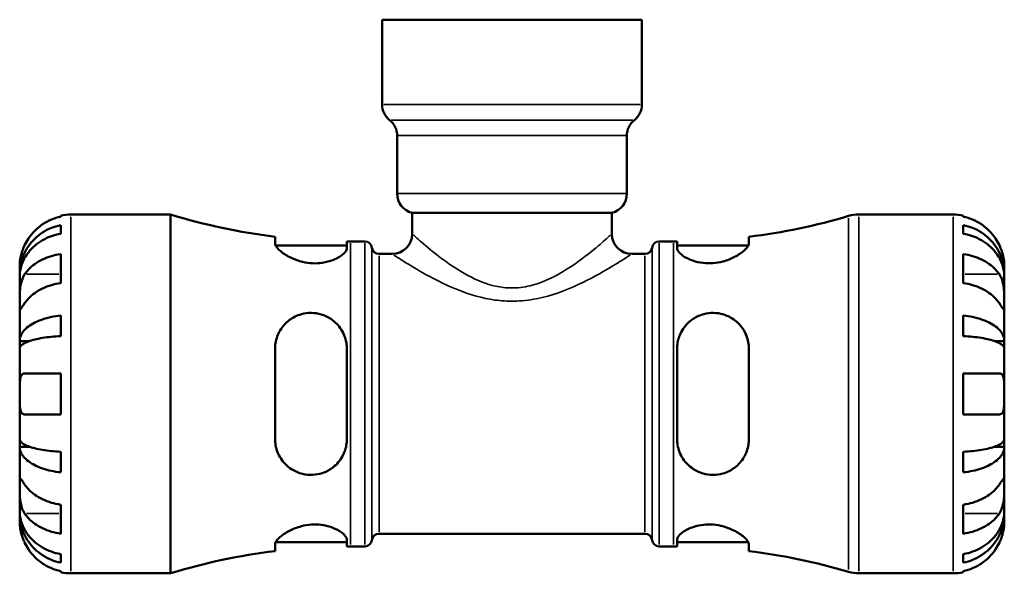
# Model space of a CAD drawing. Header units: millimetres. Extents: x 0 to 904, y -182 to 594.
# Tile 5 of 7: x 306 to 498, y 212 to 320. Entities that reach past the tile are written whole.
import ezdxf

# ---------------------------------------------------------------- set-up
doc = ezdxf.new("R2010")
doc.units = ezdxf.units.MM
doc.layers.add('Visible (ANSI)', color=7, linetype='Continuous', lineweight=50)
doc.layers.add('Visible Narrow (ANSI)', color=7, linetype='Continuous', lineweight=35)

msp = doc.modelspace()

# ---------------------------------------------------------------- linework, layer by layer
at = {"layer": 'Visible (ANSI)'}
for p, q in [((376.566, 320.162), (427.204, 320.162)), ((376.566, 320.162), (376.566, 303.622)), ((427.204, 320.162), (427.204, 303.622)), ((379.488, 297.54), (379.488, 286.233)), ((424.282, 297.54), (424.282, 286.233)), ((382.409, 282.462), (421.361, 282.462)), ((382.409, 282.462), (382.409, 278.357)), ((421.361, 282.462), (421.361, 278.357)), ((313.885, 281.729), (313.885, 281.96)), ((315.885, 282.162), (335.285, 282.162)), ((335.285, 212.162), (335.285, 282.162)), ((469.517, 282.162), (487.885, 282.162)), ((489.885, 281.96), (489.885, 281.729)), ((313.885, 278.418), (313.885, 280.079)), ((489.885, 280.079), (489.885, 278.418)), ((355.685, 277.816), (355.685, 276.526)), ((369.685, 275.583), (369.685, 276.914)), ((370.385, 276.912), (373.185, 276.912)), ((430.585, 276.912), (433.385, 276.912)), ((434.085, 276.914), (434.085, 275.583)), ((448.085, 276.526), (448.085, 277.816)), ((355.795, 276.112), (369.685, 276.112)), ((434.085, 276.112), (447.975, 276.112)), ((313.885, 268.776), (313.885, 274.433)), ((375.963, 274.462), (378.514, 274.462)), ((425.256, 274.462), (427.807, 274.462)), ((489.885, 274.433), (489.885, 268.776)), ((305.885, 270.553), (305.885, 272.162)), ((497.885, 270.553), (497.885, 272.162)), ((305.885, 270.553), (305.91, 270.553)), ((305.885, 269.941), (305.885, 270.553)), ((305.885, 264.839), (305.885, 269.941)), ((497.885, 270.553), (497.86, 270.553)), ((497.885, 269.941), (497.885, 270.553)), ((497.885, 264.839), (497.885, 269.941)), ((305.885, 257.463), (305.885, 264.839)), ((497.885, 257.463), (497.885, 264.839)), ((313.885, 258.448), (313.885, 262.457)), ((489.885, 262.457), (489.885, 258.448)), ((305.885, 257.463), (307.794, 257.463)), ((305.885, 255.985), (305.885, 257.463)), ((497.885, 257.463), (495.976, 257.463)), ((497.885, 255.985), (497.885, 257.463)), ((305.885, 247.162), (305.885, 255.985)), ((355.685, 255.962), (355.685, 238.362)), ((369.685, 238.362), (369.685, 255.962)), ((434.085, 255.962), (434.085, 238.362)), ((448.085, 238.362), (448.085, 255.962)), ((497.885, 247.162), (497.885, 255.985)), ((313.885, 243.162), (313.885, 251.162)), ((489.885, 251.162), (489.885, 243.162)), ((305.885, 238.339), (305.885, 247.162)), ((497.885, 238.339), (497.885, 247.162)), ((305.885, 236.86), (305.885, 238.339)), ((497.885, 236.86), (497.885, 238.339)), ((305.885, 236.86), (307.794, 236.86)), ((305.885, 229.484), (305.885, 236.86)), ((497.885, 236.86), (495.976, 236.86)), ((497.885, 229.484), (497.885, 236.86)), ((313.885, 231.867), (313.885, 235.875)), ((489.885, 235.875), (489.885, 231.867)), ((305.885, 224.383), (305.885, 229.484)), ((497.885, 224.383), (497.885, 229.484)), ((313.885, 219.891), (313.885, 225.547)), ((489.885, 225.547), (489.885, 219.891)), ((305.885, 223.77), (305.885, 224.383)), ((305.885, 223.77), (305.91, 223.77)), ((305.885, 222.162), (305.885, 223.77)), ((497.885, 223.77), (497.86, 223.77)), ((497.885, 223.77), (497.885, 224.383)), ((497.885, 222.162), (497.885, 223.77)), ((375.963, 219.862), (427.807, 219.862)), ((355.685, 217.798), (355.685, 216.508)), ((355.795, 218.212), (369.685, 218.212)), ((369.685, 217.41), (369.685, 218.741)), ((370.385, 217.412), (373.185, 217.412)), ((430.585, 217.412), (433.385, 217.412)), ((434.085, 218.741), (434.085, 217.41)), ((434.085, 218.212), (447.975, 218.212)), ((448.085, 216.508), (448.085, 217.798)), ((313.885, 214.245), (313.885, 215.905)), ((489.885, 215.905), (489.885, 214.245)), ((313.885, 212.364), (313.885, 212.594)), ((315.885, 212.162), (335.285, 212.162)), ((469.517, 212.162), (487.885, 212.162)), ((489.885, 212.594), (489.885, 212.364))]:
    msp.add_line(p, q, dxfattribs=at)
for centre, radius, start, end in [((380.461, 303.622), 3.895, 180, 231.31781), ((423.309, 303.622), 3.895, 308.68219, 0), ((375.592, 297.54), 3.895, 0, 51.31781), ((428.178, 297.54), 3.895, 128.68219, 180), ((383.383, 286.233), 3.895, 180, 255.52249), ((420.387, 286.233), 3.895, 284.47751, 0), ((315.885, 272.162), 10, 90, 101.53696), ((370.385, 396.871), 119.959, 252.98636, 262.96119), ((433.385, 396.871), 119.959, 277.03881, 286.53458), ((469.517, 275.162), 7, 90, 106.53458), ((487.885, 272.162), 10, 78.46304, 90), ((370.385, 396.871), 119.959, 269.66566, 270), ((373.185, 275.512), 1.4, 7.18076, 90), ((378.514, 278.357), 3.895, 270, 0), ((425.256, 278.357), 3.895, 180, 270), ((430.585, 275.512), 1.4, 90, 172.81924), ((433.385, 396.871), 119.959, 270, 270.33434), ((375.963, 275.862), 1.4, 187.18076, 270), ((427.807, 275.862), 1.4, 270, 352.81924), ((375.963, 218.462), 1.4, 90, 172.81924), ((427.807, 218.462), 1.4, 7.18076, 90), ((370.385, 97.452), 119.959, 90, 90.33434), ((373.185, 218.812), 1.4, 270, 352.81924), ((430.585, 218.812), 1.4, 187.18076, 270), ((433.385, 97.452), 119.959, 89.66566, 90), ((370.385, 97.452), 119.959, 97.03881, 107.01364), ((433.385, 97.452), 119.959, 73.46542, 82.96119), ((315.885, 222.162), 10, 258.46304, 270), ((469.517, 219.162), 7, 253.46542, 270), ((487.885, 222.162), 10, 270, 281.53696)]:
    msp.add_arc(centre, radius, start, end, dxfattribs=at)
for points, knots in [([(313.885, 281.729), (313.246, 281.598), (312.622, 281.4), (311.499, 280.934), (310.9, 280.618), (309.781, 279.868), (309.262, 279.433), (308.389, 278.555), (307.954, 278.031), (307.298, 277.045), (307.05, 276.6), (306.845, 276.162)], [0.18972425, 0.18972425, 0.18972425, 0.18972425, 0.36926522, 0.36926522, 0.55452014, 0.55452014, 0.73977506, 0.73977506, 0.92607912, 0.92607912, 1.06568045, 1.06568045, 1.06568045, 1.06568045]), ([(496.925, 276.162), (496.72, 276.6), (496.472, 277.045), (495.816, 278.031), (495.381, 278.555), (494.508, 279.433), (493.989, 279.868), (492.87, 280.618), (492.271, 280.934), (491.148, 281.4), (490.524, 281.598), (489.885, 281.729)], [4.90264375, 4.90264375, 4.90264375, 4.90264375, 5.04224508, 5.04224508, 5.22854914, 5.22854914, 5.41380406, 5.41380406, 5.59905898, 5.59905898, 5.77859995, 5.77859995, 5.77859995, 5.77859995]), ([(305.885, 270.553), (305.885, 271.154), (305.946, 271.811), (306.209, 273.098), (306.412, 273.728), (306.885, 274.837), (307.2, 275.419), (307.948, 276.507), (308.383, 277.011), (309.256, 277.858), (309.775, 278.279), (310.894, 279.004), (311.493, 279.308), (312.618, 279.76), (313.244, 279.951), (313.885, 280.079)], [4.4593823, 4.4593823, 4.4593823, 4.4593823, 4.6457401, 4.6457401, 4.832098, 4.832098, 5.0177489, 5.0177489, 5.2033998, 5.2033998, 5.388581, 5.388581, 5.5737621, 5.5737621, 5.753847, 5.753847, 5.753847, 5.753847]), ([(313.885, 278.418), (313.244, 278.305), (312.618, 278.135), (311.493, 277.733), (310.894, 277.462), (309.775, 276.816), (309.256, 276.442), (308.383, 275.689), (307.948, 275.239), (307.2, 274.272), (306.885, 273.753), (306.412, 272.766), (306.209, 272.206), (305.946, 271.061), (305.885, 270.476), (305.885, 269.941)], [0.1897184, 0.1897184, 0.1897184, 0.1897184, 0.3698032, 0.3698032, 0.5549844, 0.5549844, 0.7401655, 0.7401655, 0.9258164, 0.9258164, 1.1114673, 1.1114673, 1.2978252, 1.2978252, 1.484183, 1.484183, 1.484183, 1.484183]), ([(489.885, 280.079), (490.526, 279.951), (491.152, 279.76), (492.277, 279.308), (492.876, 279.004), (493.995, 278.279), (494.514, 277.858), (495.387, 277.011), (495.822, 276.507), (496.57, 275.419), (496.885, 274.837), (497.358, 273.728), (497.561, 273.098), (497.824, 271.811), (497.885, 271.154), (497.885, 270.553)], [0.1897184, 0.1897184, 0.1897184, 0.1897184, 0.3698032, 0.3698032, 0.5549844, 0.5549844, 0.7401655, 0.7401655, 0.9258164, 0.9258164, 1.1114673, 1.1114673, 1.2978252, 1.2978252, 1.484183, 1.484183, 1.484183, 1.484183]), ([(497.885, 269.941), (497.885, 270.476), (497.824, 271.061), (497.561, 272.206), (497.358, 272.766), (496.885, 273.753), (496.57, 274.272), (495.822, 275.239), (495.387, 275.689), (494.514, 276.442), (493.995, 276.816), (492.876, 277.462), (492.277, 277.733), (491.152, 278.135), (490.526, 278.305), (489.885, 278.418)], [4.4593823, 4.4593823, 4.4593823, 4.4593823, 4.6457401, 4.6457401, 4.832098, 4.832098, 5.0177489, 5.0177489, 5.2033998, 5.2033998, 5.388581, 5.388581, 5.5737621, 5.5737621, 5.753847, 5.753847, 5.753847, 5.753847]), ([(369.685, 275.583), (369.685, 275.491), (369.666, 275.394), (369.517, 274.994), (369.243, 274.66), (368.364, 273.953), (367.726, 273.579), (366.333, 273.038), (365.639, 272.846), (364.277, 272.647), (363.645, 272.613), (362.339, 272.671), (361.687, 272.766), (360.263, 273.102), (359.526, 273.371), (358.027, 274.074), (357.319, 274.533), (356.295, 275.386), (355.952, 275.782), (355.72, 276.269), (355.685, 276.404), (355.685, 276.526)], [-2.4622259, -2.4622259, -2.4622259, -2.4622259, -2.3687338, -2.3687338, -2.0899685, -2.0899685, -1.7795505, -1.7795505, -1.5376133, -1.5376133, -1.3436251, -1.3436251, -1.1441401, -1.1441401, -0.8917994, -0.8917994, -0.5666642, -0.5666642, -0.2669356, -0.2669356, -0.1388148, -0.1388148, -0.1388148, -0.1388148]), ([(448.085, 276.526), (448.085, 276.414), (448.055, 276.291), (447.857, 275.843), (447.557, 275.478), (446.659, 274.688), (446.039, 274.26), (444.624, 273.525), (443.848, 273.211), (442.369, 272.819), (441.708, 272.705), (440.401, 272.612), (439.775, 272.628), (438.437, 272.784), (437.756, 272.947), (436.369, 273.427), (435.716, 273.769), (434.696, 274.485), (434.341, 274.861), (434.117, 275.334), (434.085, 275.462), (434.085, 275.583)], [-2.4816258, -2.4816258, -2.4816258, -2.4816258, -2.3639652, -2.3639652, -2.0830129, -2.0830129, -1.7804493, -1.7804493, -1.5061822, -1.5061822, -1.302552, -1.302552, -1.1117279, -1.1117279, -0.8809176, -0.8809176, -0.5863009, -0.5863009, -0.2791149, -0.2791149, -0.1563098, -0.1563098, -0.1563098, -0.1563098]), ([(306.845, 276.162), (306.752, 275.963), (306.664, 275.762), (306.509, 275.373), (306.44, 275.186), (306.3, 274.771), (306.233, 274.545), (306.075, 273.94), (306.008, 273.585), (305.917, 272.936), (305.899, 272.661), (305.883, 272.267), (305.885, 272.162), (305.885, 272.162)], [-0.64798358, -0.64798358, -0.64798358, -0.64798358, -0.58129223, -0.58129223, -0.51957432, -0.51957432, -0.44316993, -0.44316993, -0.3085364, -0.3085364, -0.15881239, -0.15881239, 0, 0, 0, 0]), ([(497.885, 272.162), (497.885, 272.162), (497.886, 272.215), (497.881, 272.437), (497.875, 272.62), (497.832, 273.091), (497.797, 273.371), (497.684, 273.968), (497.614, 274.271), (497.463, 274.789), (497.397, 274.993), (497.256, 275.386), (497.183, 275.574), (497.047, 275.896), (496.987, 276.029), (496.925, 276.162)], [0, 0, 0, 0, 0.11274969, 0.11274969, 0.24046199, 0.24046199, 0.3630761, 0.3630761, 0.46982648, 0.46982648, 0.53680834, 0.53680834, 0.59738122, 0.59738122, 0.64072731, 0.64072731, 0.64072731, 0.64072731]), ([(306.845, 270.496), (307.05, 270.806), (307.298, 271.121), (307.954, 271.818), (308.389, 272.189), (309.262, 272.809), (309.781, 273.117), (310.9, 273.647), (311.499, 273.871), (312.622, 274.201), (313.246, 274.34), (313.885, 274.433)], [4.90264375, 4.90264375, 4.90264375, 4.90264375, 5.04224508, 5.04224508, 5.22854914, 5.22854914, 5.41380406, 5.41380406, 5.59905898, 5.59905898, 5.77859995, 5.77859995, 5.77859995, 5.77859995]), ([(489.885, 274.433), (490.524, 274.34), (491.148, 274.201), (492.271, 273.871), (492.87, 273.647), (493.989, 273.117), (494.508, 272.809), (495.381, 272.189), (495.816, 271.818), (496.472, 271.121), (496.72, 270.806), (496.925, 270.496)], [0.18972425, 0.18972425, 0.18972425, 0.18972425, 0.36926522, 0.36926522, 0.55452014, 0.55452014, 0.73977506, 0.73977506, 0.92607912, 0.92607912, 1.06568045, 1.06568045, 1.06568045, 1.06568045]), ([(305.885, 264.839), (305.885, 265.049), (305.885, 265.281), (305.887, 265.799), (305.889, 266.085), (305.907, 266.796), (305.927, 267.226), (306.014, 268.068), (306.078, 268.471), (306.234, 269.123), (306.311, 269.377), (306.489, 269.847), (306.588, 270.061), (306.745, 270.34), (306.794, 270.42), (306.845, 270.496)], [0, 0, 0, 0, 0.08884908, 0.08884908, 0.18379648, 0.18379648, 0.31419699, 0.31419699, 0.43784665, 0.43784665, 0.52411276, 0.52411276, 0.60765264, 0.60765264, 0.6434969, 0.6434969, 0.6434969, 0.6434969]), ([(496.925, 270.496), (496.984, 270.408), (497.04, 270.316), (497.201, 270.021), (497.298, 269.807), (497.474, 269.332), (497.55, 269.073), (497.702, 268.418), (497.763, 268.017), (497.853, 267.109), (497.871, 266.612), (497.887, 265.658), (497.885, 265.213), (497.885, 264.839)], [-0.64434498, -0.64434498, -0.64434498, -0.64434498, -0.60308586, -0.60308586, -0.52007987, -0.52007987, -0.43273909, -0.43273909, -0.31000661, -0.31000661, -0.15868997, -0.15868997, 0, 0, 0, 0]), ([(313.885, 268.776), (313.246, 268.683), (312.622, 268.544), (311.499, 268.214), (310.9, 267.991), (309.781, 267.46), (309.262, 267.152), (308.389, 266.532), (307.954, 266.161), (307.298, 265.464), (307.05, 265.149), (306.845, 264.839)], [0.18972425, 0.18972425, 0.18972425, 0.18972425, 0.36926522, 0.36926522, 0.55452014, 0.55452014, 0.73977506, 0.73977506, 0.92607912, 0.92607912, 1.06568045, 1.06568045, 1.06568045, 1.06568045]), ([(496.925, 264.839), (496.72, 265.149), (496.472, 265.464), (495.816, 266.161), (495.381, 266.532), (494.508, 267.152), (493.989, 267.46), (492.87, 267.991), (492.271, 268.214), (491.148, 268.544), (490.524, 268.683), (489.885, 268.776)], [4.90264375, 4.90264375, 4.90264375, 4.90264375, 5.04224508, 5.04224508, 5.22854914, 5.22854914, 5.41380406, 5.41380406, 5.59905898, 5.59905898, 5.77859995, 5.77859995, 5.77859995, 5.77859995]), ([(306.845, 264.839), (306.786, 264.751), (306.73, 264.667), (306.569, 264.424), (306.472, 264.278), (306.296, 264.02), (306.22, 263.912), (306.068, 263.719), (306.007, 263.662), (305.917, 263.676), (305.899, 263.777), (305.883, 264.17), (305.885, 264.465), (305.885, 264.839)], [-0.64434498, -0.64434498, -0.64434498, -0.64434498, -0.60308586, -0.60308586, -0.52007987, -0.52007987, -0.43273909, -0.43273909, -0.31000661, -0.31000661, -0.15868997, -0.15868997, 0, 0, 0, 0]), ([(497.885, 264.839), (497.885, 264.63), (497.885, 264.445), (497.883, 264.117), (497.881, 263.981), (497.863, 263.74), (497.843, 263.669), (497.756, 263.667), (497.692, 263.729), (497.536, 263.931), (497.459, 264.041), (497.281, 264.303), (497.182, 264.452), (497.025, 264.689), (496.976, 264.763), (496.925, 264.839)], [0, 0, 0, 0, 0.08884908, 0.08884908, 0.18379648, 0.18379648, 0.31419699, 0.31419699, 0.43784665, 0.43784665, 0.52411276, 0.52411276, 0.60765264, 0.60765264, 0.6434969, 0.6434969, 0.6434969, 0.6434969]), ([(305.885, 257.463), (305.885, 257.778), (305.946, 258.123), (306.209, 258.797), (306.412, 259.127), (306.885, 259.709), (307.2, 260.014), (307.948, 260.584), (308.383, 260.849), (309.256, 261.293), (309.775, 261.513), (310.894, 261.893), (311.493, 262.053), (312.618, 262.29), (313.244, 262.39), (313.885, 262.457)], [4.4593823, 4.4593823, 4.4593823, 4.4593823, 4.6457401, 4.6457401, 4.832098, 4.832098, 5.0177489, 5.0177489, 5.2033998, 5.2033998, 5.388581, 5.388581, 5.5737621, 5.5737621, 5.753847, 5.753847, 5.753847, 5.753847]), ([(355.685, 255.962), (355.685, 256.331), (355.714, 256.697), (355.912, 257.948), (356.222, 258.789), (357.14, 260.332), (357.763, 261.025), (359.182, 262.08), (359.957, 262.468), (361.437, 262.881), (362.099, 262.97), (363.411, 262.953), (364.04, 262.858), (365.387, 262.465), (366.071, 262.133), (367.453, 261.172), (368.098, 260.494), (369.101, 258.918), (369.447, 258.013), (369.656, 256.697), (369.685, 256.331), (369.685, 255.962)], [-2.4876076, -2.4876076, -2.4876076, -2.4876076, -2.3714037, -2.3714037, -2.0837914, -2.0837914, -1.7817754, -1.7817754, -1.5085983, -1.5085983, -1.3047258, -1.3047258, -1.11266, -1.11266, -0.8795223, -0.8795223, -0.5850648, -0.5850648, -0.2786922, -0.2786922, -0.1623441, -0.1623441, -0.1623441, -0.1623441]), ([(434.085, 255.962), (434.085, 256.252), (434.103, 256.541), (434.244, 257.669), (434.5, 258.478), (435.339, 260.076), (435.968, 260.84), (437.353, 261.934), (438.048, 262.32), (439.412, 262.789), (440.043, 262.914), (441.34, 262.988), (441.986, 262.933), (443.422, 262.612), (444.175, 262.293), (445.692, 261.327), (446.405, 260.617), (447.446, 259.025), (447.799, 258.156), (448.046, 256.814), (448.085, 256.39), (448.085, 255.962)], [-2.456134, -2.456134, -2.456134, -2.456134, -2.3647697, -2.3647697, -2.0962555, -2.0962555, -1.7845008, -1.7845008, -1.5398515, -1.5398515, -1.3458717, -1.3458717, -1.1487813, -1.1487813, -0.8926243, -0.8926243, -0.5682662, -0.5682662, -0.2674273, -0.2674273, -0.1326312, -0.1326312, -0.1326312, -0.1326312]), ([(489.885, 262.457), (490.526, 262.39), (491.152, 262.29), (492.277, 262.053), (492.876, 261.893), (493.995, 261.513), (494.514, 261.293), (495.387, 260.849), (495.822, 260.584), (496.57, 260.014), (496.885, 259.709), (497.358, 259.127), (497.561, 258.797), (497.824, 258.123), (497.885, 257.778), (497.885, 257.463)], [0.1897184, 0.1897184, 0.1897184, 0.1897184, 0.3698032, 0.3698032, 0.5549844, 0.5549844, 0.7401655, 0.7401655, 0.9258164, 0.9258164, 1.1114673, 1.1114673, 1.2978252, 1.2978252, 1.484183, 1.484183, 1.484183, 1.484183]), ([(313.885, 258.448), (313.244, 258.415), (312.618, 258.366), (311.493, 258.249), (310.894, 258.17), (309.775, 257.983), (309.256, 257.874), (308.383, 257.655), (307.948, 257.525), (307.2, 257.243), (306.885, 257.093), (306.412, 256.806), (306.209, 256.643), (305.946, 256.31), (305.885, 256.14), (305.885, 255.985)], [0.1897184, 0.1897184, 0.1897184, 0.1897184, 0.3698032, 0.3698032, 0.5549844, 0.5549844, 0.7401655, 0.7401655, 0.9258164, 0.9258164, 1.1114673, 1.1114673, 1.2978252, 1.2978252, 1.484183, 1.484183, 1.484183, 1.484183]), ([(497.885, 255.985), (497.885, 256.14), (497.824, 256.31), (497.561, 256.643), (497.358, 256.806), (496.885, 257.093), (496.57, 257.243), (495.822, 257.525), (495.387, 257.655), (494.514, 257.874), (493.995, 257.983), (492.876, 258.17), (492.277, 258.249), (491.152, 258.366), (490.526, 258.415), (489.885, 258.448)], [4.4593823, 4.4593823, 4.4593823, 4.4593823, 4.6457401, 4.6457401, 4.832098, 4.832098, 5.0177489, 5.0177489, 5.2033998, 5.2033998, 5.388581, 5.388581, 5.5737621, 5.5737621, 5.753847, 5.753847, 5.753847, 5.753847]), ([(305.885, 247.162), (305.885, 247.5), (305.885, 247.836), (305.888, 248.521), (305.891, 248.865), (305.923, 249.63), (305.961, 250.018), (306.091, 250.539), (306.16, 250.709), (306.317, 250.94), (306.395, 251.015), (306.575, 251.122), (306.677, 251.152), (306.807, 251.161), (306.826, 251.162), (306.845, 251.162)], [-2.77804136, -2.77804136, -2.77804136, -2.77804136, -2.67672151, -2.67672151, -2.56558131, -2.56558131, -2.40960112, -2.40960112, -2.30519389, -2.30519389, -2.22617552, -2.22617552, -2.14450488, -2.14450488, -2.1308178, -2.1308178, -2.1308178, -2.1308178]), ([(306.845, 251.162), (307.05, 251.162), (307.298, 251.162), (307.954, 251.162), (308.389, 251.162), (309.262, 251.162), (309.781, 251.162), (310.9, 251.162), (311.499, 251.162), (312.622, 251.162), (313.246, 251.162), (313.885, 251.162)], [4.90264375, 4.90264375, 4.90264375, 4.90264375, 5.04224508, 5.04224508, 5.22854914, 5.22854914, 5.41380406, 5.41380406, 5.59905898, 5.59905898, 5.77859995, 5.77859995, 5.77859995, 5.77859995]), ([(489.885, 251.162), (490.524, 251.162), (491.148, 251.162), (492.271, 251.162), (492.87, 251.162), (493.989, 251.162), (494.508, 251.162), (495.381, 251.162), (495.816, 251.162), (496.472, 251.162), (496.72, 251.162), (496.925, 251.162)], [0.18972425, 0.18972425, 0.18972425, 0.18972425, 0.36926522, 0.36926522, 0.55452014, 0.55452014, 0.73977506, 0.73977506, 0.92607912, 0.92607912, 1.06568045, 1.06568045, 1.06568045, 1.06568045]), ([(496.925, 251.162), (496.994, 251.162), (497.06, 251.154), (497.22, 251.111), (497.31, 251.063), (497.475, 250.915), (497.549, 250.812), (497.701, 250.489), (497.763, 250.241), (497.853, 249.586), (497.871, 249.164), (497.887, 248.213), (497.885, 247.69), (497.885, 247.162)], [-0.64008532, -0.64008532, -0.64008532, -0.64008532, -0.59222185, -0.59222185, -0.51595037, -0.51595037, -0.43235608, -0.43235608, -0.30863031, -0.30863031, -0.15844955, -0.15844955, 0, 0, 0, 0]), ([(306.845, 243.162), (306.776, 243.162), (306.71, 243.17), (306.55, 243.213), (306.46, 243.261), (306.295, 243.408), (306.221, 243.512), (306.069, 243.835), (306.007, 244.082), (305.917, 244.737), (305.899, 245.159), (305.883, 246.11), (305.885, 246.634), (305.885, 247.162)], [-0.64008532, -0.64008532, -0.64008532, -0.64008532, -0.59222185, -0.59222185, -0.51595037, -0.51595037, -0.43235608, -0.43235608, -0.30863031, -0.30863031, -0.15844955, -0.15844955, 0, 0, 0, 0]), ([(497.885, 247.162), (497.885, 246.824), (497.885, 246.488), (497.882, 245.802), (497.879, 245.459), (497.847, 244.694), (497.809, 244.305), (497.679, 243.784), (497.61, 243.614), (497.453, 243.384), (497.375, 243.309), (497.195, 243.201), (497.093, 243.171), (496.963, 243.162), (496.944, 243.162), (496.925, 243.162)], [-2.77804136, -2.77804136, -2.77804136, -2.77804136, -2.67672151, -2.67672151, -2.56558131, -2.56558131, -2.40960112, -2.40960112, -2.30519389, -2.30519389, -2.22617552, -2.22617552, -2.14450488, -2.14450488, -2.1308178, -2.1308178, -2.1308178, -2.1308178]), ([(313.885, 243.162), (313.246, 243.162), (312.622, 243.162), (311.499, 243.162), (310.9, 243.162), (309.781, 243.162), (309.262, 243.162), (308.389, 243.162), (307.954, 243.162), (307.298, 243.162), (307.05, 243.162), (306.845, 243.162)], [0.18972425, 0.18972425, 0.18972425, 0.18972425, 0.36926522, 0.36926522, 0.55452014, 0.55452014, 0.73977506, 0.73977506, 0.92607912, 0.92607912, 1.06568045, 1.06568045, 1.06568045, 1.06568045]), ([(496.925, 243.162), (496.72, 243.162), (496.472, 243.162), (495.816, 243.162), (495.381, 243.162), (494.508, 243.162), (493.989, 243.162), (492.87, 243.162), (492.271, 243.162), (491.148, 243.162), (490.524, 243.162), (489.885, 243.162)], [4.90264375, 4.90264375, 4.90264375, 4.90264375, 5.04224508, 5.04224508, 5.22854914, 5.22854914, 5.41380406, 5.41380406, 5.59905898, 5.59905898, 5.77859995, 5.77859995, 5.77859995, 5.77859995]), ([(305.885, 238.339), (305.885, 238.183), (305.946, 238.013), (306.209, 237.681), (306.412, 237.518), (306.885, 237.231), (307.2, 237.08), (307.948, 236.799), (308.383, 236.668), (309.256, 236.449), (309.775, 236.341), (310.894, 236.153), (311.493, 236.074), (312.618, 235.958), (313.244, 235.908), (313.885, 235.875)], [4.4593823, 4.4593823, 4.4593823, 4.4593823, 4.6457401, 4.6457401, 4.832098, 4.832098, 5.0177489, 5.0177489, 5.2033998, 5.2033998, 5.388581, 5.388581, 5.5737621, 5.5737621, 5.753847, 5.753847, 5.753847, 5.753847]), ([(369.685, 238.362), (369.685, 238.065), (369.666, 237.769), (369.517, 236.603), (369.243, 235.765), (368.364, 234.157), (367.726, 233.406), (366.333, 232.338), (365.639, 231.966), (364.277, 231.515), (363.645, 231.398), (362.339, 231.339), (361.687, 231.403), (360.263, 231.743), (359.526, 232.066), (358.027, 233.04), (357.319, 233.759), (356.295, 235.361), (355.952, 236.23), (355.72, 237.552), (355.685, 237.955), (355.685, 238.362)], [-2.4622259, -2.4622259, -2.4622259, -2.4622259, -2.3687338, -2.3687338, -2.0899685, -2.0899685, -1.7795505, -1.7795505, -1.5376133, -1.5376133, -1.3436251, -1.3436251, -1.1441401, -1.1441401, -0.8917994, -0.8917994, -0.5666642, -0.5666642, -0.2669356, -0.2669356, -0.1388148, -0.1388148, -0.1388148, -0.1388148]), ([(448.085, 238.362), (448.085, 237.988), (448.055, 237.618), (447.857, 236.383), (447.557, 235.561), (446.659, 234.028), (446.039, 233.33), (444.624, 232.264), (443.848, 231.87), (442.369, 231.449), (441.708, 231.357), (440.401, 231.367), (439.775, 231.457), (438.437, 231.837), (437.756, 232.16), (436.369, 233.104), (435.716, 233.777), (434.696, 235.346), (434.341, 236.25), (434.117, 237.585), (434.085, 237.973), (434.085, 238.362)], [-2.4816258, -2.4816258, -2.4816258, -2.4816258, -2.3639652, -2.3639652, -2.0830129, -2.0830129, -1.7804493, -1.7804493, -1.5061822, -1.5061822, -1.302552, -1.302552, -1.1117279, -1.1117279, -0.8809176, -0.8809176, -0.5863009, -0.5863009, -0.2791149, -0.2791149, -0.1563098, -0.1563098, -0.1563098, -0.1563098]), ([(489.885, 235.875), (490.526, 235.908), (491.152, 235.958), (492.277, 236.074), (492.876, 236.153), (493.995, 236.341), (494.514, 236.449), (495.387, 236.668), (495.822, 236.799), (496.57, 237.08), (496.885, 237.231), (497.358, 237.518), (497.561, 237.681), (497.824, 238.013), (497.885, 238.183), (497.885, 238.339)], [0.1897184, 0.1897184, 0.1897184, 0.1897184, 0.3698032, 0.3698032, 0.5549844, 0.5549844, 0.7401655, 0.7401655, 0.9258164, 0.9258164, 1.1114673, 1.1114673, 1.2978252, 1.2978252, 1.484183, 1.484183, 1.484183, 1.484183]), ([(313.885, 231.867), (313.244, 231.934), (312.618, 232.034), (311.493, 232.271), (310.894, 232.43), (309.775, 232.81), (309.256, 233.031), (308.383, 233.475), (307.948, 233.739), (307.2, 234.309), (306.885, 234.615), (306.412, 235.196), (306.209, 235.526), (305.946, 236.201), (305.885, 236.545), (305.885, 236.86)], [0.1897184, 0.1897184, 0.1897184, 0.1897184, 0.3698032, 0.3698032, 0.5549844, 0.5549844, 0.7401655, 0.7401655, 0.9258164, 0.9258164, 1.1114673, 1.1114673, 1.2978252, 1.2978252, 1.484183, 1.484183, 1.484183, 1.484183]), ([(497.885, 236.86), (497.885, 236.545), (497.824, 236.201), (497.561, 235.526), (497.358, 235.196), (496.885, 234.615), (496.57, 234.309), (495.822, 233.739), (495.387, 233.475), (494.514, 233.031), (493.995, 232.81), (492.876, 232.43), (492.277, 232.271), (491.152, 232.034), (490.526, 231.934), (489.885, 231.867)], [4.4593823, 4.4593823, 4.4593823, 4.4593823, 4.6457401, 4.6457401, 4.832098, 4.832098, 5.0177489, 5.0177489, 5.2033998, 5.2033998, 5.388581, 5.388581, 5.5737621, 5.5737621, 5.753847, 5.753847, 5.753847, 5.753847]), ([(305.885, 229.484), (305.885, 229.694), (305.885, 229.879), (305.887, 230.206), (305.889, 230.343), (305.907, 230.584), (305.927, 230.655), (306.014, 230.657), (306.078, 230.595), (306.234, 230.392), (306.311, 230.282), (306.489, 230.02), (306.588, 229.871), (306.745, 229.634), (306.794, 229.561), (306.845, 229.484)], [0, 0, 0, 0, 0.08884908, 0.08884908, 0.18379648, 0.18379648, 0.31419699, 0.31419699, 0.43784665, 0.43784665, 0.52411276, 0.52411276, 0.60765264, 0.60765264, 0.6434969, 0.6434969, 0.6434969, 0.6434969]), ([(496.925, 229.484), (496.984, 229.572), (497.04, 229.657), (497.201, 229.9), (497.298, 230.046), (497.474, 230.303), (497.55, 230.412), (497.702, 230.605), (497.763, 230.661), (497.853, 230.648), (497.871, 230.547), (497.887, 230.154), (497.885, 229.858), (497.885, 229.484)], [-0.64434498, -0.64434498, -0.64434498, -0.64434498, -0.60308586, -0.60308586, -0.52007987, -0.52007987, -0.43273909, -0.43273909, -0.31000661, -0.31000661, -0.15868997, -0.15868997, 0, 0, 0, 0]), ([(306.845, 223.827), (306.786, 223.915), (306.73, 224.008), (306.569, 224.302), (306.472, 224.517), (306.296, 224.991), (306.22, 225.251), (306.068, 225.906), (306.007, 226.307), (305.917, 227.215), (305.899, 227.712), (305.883, 228.666), (305.885, 229.11), (305.885, 229.484)], [-0.64434498, -0.64434498, -0.64434498, -0.64434498, -0.60308586, -0.60308586, -0.52007987, -0.52007987, -0.43273909, -0.43273909, -0.31000661, -0.31000661, -0.15868997, -0.15868997, 0, 0, 0, 0]), ([(306.845, 229.484), (307.05, 229.174), (307.298, 228.86), (307.954, 228.162), (308.389, 227.792), (309.262, 227.171), (309.781, 226.864), (310.9, 226.333), (311.499, 226.11), (312.622, 225.78), (313.246, 225.64), (313.885, 225.547)], [4.90264375, 4.90264375, 4.90264375, 4.90264375, 5.04224508, 5.04224508, 5.22854914, 5.22854914, 5.41380406, 5.41380406, 5.59905898, 5.59905898, 5.77859995, 5.77859995, 5.77859995, 5.77859995]), ([(489.885, 225.547), (490.524, 225.64), (491.148, 225.78), (492.271, 226.11), (492.87, 226.333), (493.989, 226.864), (494.508, 227.171), (495.381, 227.792), (495.816, 228.162), (496.472, 228.86), (496.72, 229.174), (496.925, 229.484)], [0.18972425, 0.18972425, 0.18972425, 0.18972425, 0.36926522, 0.36926522, 0.55452014, 0.55452014, 0.73977506, 0.73977506, 0.92607912, 0.92607912, 1.06568045, 1.06568045, 1.06568045, 1.06568045]), ([(497.885, 229.484), (497.885, 229.275), (497.885, 229.043), (497.883, 228.525), (497.881, 228.238), (497.863, 227.527), (497.843, 227.097), (497.756, 226.255), (497.692, 225.852), (497.536, 225.201), (497.459, 224.946), (497.281, 224.477), (497.182, 224.263), (497.025, 223.984), (496.976, 223.904), (496.925, 223.827)], [0, 0, 0, 0, 0.08884908, 0.08884908, 0.18379648, 0.18379648, 0.31419699, 0.31419699, 0.43784665, 0.43784665, 0.52411276, 0.52411276, 0.60765264, 0.60765264, 0.6434969, 0.6434969, 0.6434969, 0.6434969]), ([(305.885, 224.383), (305.885, 223.848), (305.946, 223.263), (306.209, 222.118), (306.412, 221.558), (306.885, 220.57), (307.2, 220.052), (307.948, 219.084), (308.383, 218.635), (309.256, 217.881), (309.775, 217.507), (310.894, 216.862), (311.493, 216.591), (312.618, 216.189), (313.244, 216.018), (313.885, 215.905)], [4.4593823, 4.4593823, 4.4593823, 4.4593823, 4.6457401, 4.6457401, 4.832098, 4.832098, 5.0177489, 5.0177489, 5.2033998, 5.2033998, 5.388581, 5.388581, 5.5737621, 5.5737621, 5.753847, 5.753847, 5.753847, 5.753847]), ([(313.885, 214.245), (313.244, 214.372), (312.618, 214.563), (311.493, 215.015), (310.894, 215.32), (309.775, 216.045), (309.256, 216.465), (308.383, 217.312), (307.948, 217.817), (307.2, 218.904), (306.885, 219.486), (306.412, 220.596), (306.209, 221.226), (305.946, 222.512), (305.885, 223.169), (305.885, 223.77)], [0.1897184, 0.1897184, 0.1897184, 0.1897184, 0.3698032, 0.3698032, 0.5549844, 0.5549844, 0.7401655, 0.7401655, 0.9258164, 0.9258164, 1.1114673, 1.1114673, 1.2978252, 1.2978252, 1.484183, 1.484183, 1.484183, 1.484183]), ([(313.885, 219.891), (313.246, 219.983), (312.622, 220.123), (311.499, 220.453), (310.9, 220.676), (309.781, 221.207), (309.262, 221.514), (308.389, 222.135), (307.954, 222.505), (307.298, 223.203), (307.05, 223.517), (306.845, 223.827)], [0.18972425, 0.18972425, 0.18972425, 0.18972425, 0.36926522, 0.36926522, 0.55452014, 0.55452014, 0.73977506, 0.73977506, 0.92607912, 0.92607912, 1.06568045, 1.06568045, 1.06568045, 1.06568045]), ([(489.885, 215.905), (490.526, 216.018), (491.152, 216.189), (492.277, 216.591), (492.876, 216.862), (493.995, 217.507), (494.514, 217.881), (495.387, 218.635), (495.822, 219.084), (496.57, 220.052), (496.885, 220.57), (497.358, 221.558), (497.561, 222.118), (497.824, 223.263), (497.885, 223.848), (497.885, 224.383)], [0.1897184, 0.1897184, 0.1897184, 0.1897184, 0.3698032, 0.3698032, 0.5549844, 0.5549844, 0.7401655, 0.7401655, 0.9258164, 0.9258164, 1.1114673, 1.1114673, 1.2978252, 1.2978252, 1.484183, 1.484183, 1.484183, 1.484183]), ([(496.925, 223.827), (496.72, 223.517), (496.472, 223.203), (495.816, 222.505), (495.381, 222.135), (494.508, 221.514), (493.989, 221.207), (492.87, 220.676), (492.271, 220.453), (491.148, 220.123), (490.524, 219.983), (489.885, 219.891)], [4.90264375, 4.90264375, 4.90264375, 4.90264375, 5.04224508, 5.04224508, 5.22854914, 5.22854914, 5.41380406, 5.41380406, 5.59905898, 5.59905898, 5.77859995, 5.77859995, 5.77859995, 5.77859995]), ([(497.885, 223.77), (497.885, 223.169), (497.824, 222.512), (497.561, 221.226), (497.358, 220.596), (496.885, 219.486), (496.57, 218.904), (495.822, 217.817), (495.387, 217.312), (494.514, 216.465), (493.995, 216.045), (492.876, 215.32), (492.277, 215.015), (491.152, 214.563), (490.526, 214.372), (489.885, 214.245)], [4.4593823, 4.4593823, 4.4593823, 4.4593823, 4.6457401, 4.6457401, 4.832098, 4.832098, 5.0177489, 5.0177489, 5.2033998, 5.2033998, 5.388581, 5.388581, 5.5737621, 5.5737621, 5.753847, 5.753847, 5.753847, 5.753847]), ([(305.885, 222.162), (305.885, 222.162), (305.885, 222.119), (305.888, 221.942), (305.891, 221.8), (305.923, 221.352), (305.961, 221.008), (306.091, 220.332), (306.16, 220.039), (306.317, 219.5), (306.395, 219.263), (306.575, 218.776), (306.677, 218.529), (306.807, 218.243), (306.826, 218.203), (306.845, 218.162)], [-2.77804136, -2.77804136, -2.77804136, -2.77804136, -2.67672151, -2.67672151, -2.56558131, -2.56558131, -2.40960112, -2.40960112, -2.30519389, -2.30519389, -2.22617552, -2.22617552, -2.14450488, -2.14450488, -2.1308178, -2.1308178, -2.1308178, -2.1308178]), ([(355.685, 217.798), (355.685, 217.909), (355.714, 218.03), (355.912, 218.482), (356.222, 218.857), (357.14, 219.657), (357.763, 220.083), (359.182, 220.813), (359.957, 221.125), (361.437, 221.512), (362.099, 221.624), (363.411, 221.712), (364.04, 221.693), (365.387, 221.53), (366.071, 221.361), (367.453, 220.873), (368.098, 220.529), (369.101, 219.813), (369.447, 219.439), (369.656, 218.976), (369.685, 218.855), (369.685, 218.741)], [-2.4876076, -2.4876076, -2.4876076, -2.4876076, -2.3714037, -2.3714037, -2.0837914, -2.0837914, -1.7817754, -1.7817754, -1.5085983, -1.5085983, -1.3047258, -1.3047258, -1.11266, -1.11266, -0.8795223, -0.8795223, -0.5850648, -0.5850648, -0.2786922, -0.2786922, -0.1623441, -0.1623441, -0.1623441, -0.1623441]), ([(434.085, 218.741), (434.085, 218.831), (434.103, 218.925), (434.244, 219.312), (434.5, 219.631), (435.339, 220.328), (435.968, 220.705), (437.353, 221.259), (438.048, 221.459), (439.412, 221.67), (440.043, 221.708), (441.34, 221.661), (441.986, 221.574), (443.422, 221.25), (444.175, 220.981), (445.692, 220.278), (446.405, 219.822), (447.446, 218.968), (447.799, 218.568), (448.046, 218.069), (448.085, 217.926), (448.085, 217.798)], [-2.456134, -2.456134, -2.456134, -2.456134, -2.3647697, -2.3647697, -2.0962555, -2.0962555, -1.7845008, -1.7845008, -1.5398515, -1.5398515, -1.3458717, -1.3458717, -1.1487813, -1.1487813, -0.8926243, -0.8926243, -0.5682662, -0.5682662, -0.2674273, -0.2674273, -0.1326312, -0.1326312, -0.1326312, -0.1326312]), ([(496.925, 218.162), (496.994, 218.308), (497.06, 218.456), (497.22, 218.842), (497.31, 219.079), (497.475, 219.57), (497.549, 219.821), (497.701, 220.419), (497.763, 220.747), (497.853, 221.382), (497.871, 221.661), (497.887, 222.057), (497.885, 222.162), (497.885, 222.162)], [-0.64008532, -0.64008532, -0.64008532, -0.64008532, -0.59222185, -0.59222185, -0.51595037, -0.51595037, -0.43235608, -0.43235608, -0.30863031, -0.30863031, -0.15844955, -0.15844955, 0, 0, 0, 0]), ([(306.845, 218.162), (307.05, 217.723), (307.298, 217.279), (307.954, 216.292), (308.389, 215.768), (309.262, 214.891), (309.781, 214.456), (310.9, 213.705), (311.499, 213.39), (312.622, 212.923), (313.246, 212.726), (313.885, 212.594)], [4.90264375, 4.90264375, 4.90264375, 4.90264375, 5.04224508, 5.04224508, 5.22854914, 5.22854914, 5.41380406, 5.41380406, 5.59905898, 5.59905898, 5.77859995, 5.77859995, 5.77859995, 5.77859995]), ([(489.885, 212.594), (490.524, 212.726), (491.148, 212.923), (492.271, 213.39), (492.87, 213.705), (493.989, 214.456), (494.508, 214.891), (495.381, 215.768), (495.816, 216.292), (496.472, 217.279), (496.72, 217.723), (496.925, 218.162)], [0.18972425, 0.18972425, 0.18972425, 0.18972425, 0.36926522, 0.36926522, 0.55452014, 0.55452014, 0.73977506, 0.73977506, 0.92607912, 0.92607912, 1.06568045, 1.06568045, 1.06568045, 1.06568045])]:
    msp.add_open_spline(points, degree=3, knots=knots, dxfattribs=at)
at = {"layer": 'Visible Narrow (ANSI)'}
for p, q in [((376.878, 303.622), (426.892, 303.622)), ((425.449, 300.581), (378.321, 300.581)), ((424.007, 297.54), (379.763, 297.54)), ((379.763, 286.233), (424.007, 286.233)), ((315.885, 212.593), (315.885, 281.731)), ((467.525, 212.879), (467.525, 281.445)), ((469.517, 281.731), (469.517, 212.593)), ((487.885, 212.593), (487.885, 281.731)), ((370.385, 217.778), (370.385, 276.546)), ((373.185, 217.778), (373.185, 276.546)), ((430.585, 276.546), (430.585, 217.778)), ((433.385, 217.778), (433.385, 276.546)), ((374.574, 218.988), (374.574, 275.336)), ((429.196, 275.336), (429.196, 218.988)), ((375.963, 274.126), (375.963, 220.198)), ((427.807, 220.198), (427.807, 274.126)), ((307.197, 270.496), (313.533, 270.496)), ((496.573, 270.496), (490.237, 270.496)), ((307.197, 223.827), (313.533, 223.827)), ((496.573, 223.827), (490.237, 223.827))]:
    msp.add_line(p, q, dxfattribs=at)
for points, knots in [([(421.097, 278.12), (420.965, 278.002), (420.784, 277.841), (419.945, 277.101), (419.009, 276.284), (416.421, 274.173), (414.666, 272.812), (410.644, 270.254), (408.36, 269.041), (404.662, 268.045), (403.426, 267.853), (401.155, 267.806), (400.124, 267.898), (397.032, 268.486), (395.067, 269.303), (391.764, 271.073), (390.367, 271.991), (387.522, 274.026), (386.15, 275.137), (383.902, 277.022), (383.067, 277.769), (382.672, 278.122)], [3.3901836, 3.3901836, 3.3901836, 3.3901836, 3.6256949, 3.6256949, 4.257201, 4.257201, 5.0210717, 5.0210717, 5.7773581, 5.7773581, 6.1353042, 6.1353042, 6.4318433, 6.4318433, 7.0462672, 7.0462672, 7.5742824, 7.5742824, 8.2372783, 8.2372783, 8.9378082, 8.9378082, 8.9378082, 8.9378082]), ([(378.829, 274.256), (379.303, 273.947), (380.305, 273.293), (383.003, 271.644), (384.649, 270.671), (388.063, 268.891), (389.74, 268.087), (393.704, 266.538), (396.061, 265.824), (399.772, 265.308), (401.009, 265.228), (403.734, 265.269), (405.217, 265.437), (409.655, 266.309), (412.395, 267.371), (417.222, 269.609), (419.328, 270.8), (422.434, 272.648), (423.557, 273.363), (424.563, 274.01), (424.781, 274.151), (424.939, 274.254)], [-8.9378082, -8.9378082, -8.9378082, -8.9378082, -8.2372783, -8.2372783, -7.5742824, -7.5742824, -7.0462672, -7.0462672, -6.4318433, -6.4318433, -6.1353042, -6.1353042, -5.7773581, -5.7773581, -5.0210717, -5.0210717, -4.257201, -4.257201, -3.6256949, -3.6256949, -3.3901836, -3.3901836, -3.3901836, -3.3901836])]:
    msp.add_open_spline(points, degree=3, knots=knots, dxfattribs=at)

doc.saveas('drawing.dxf')
